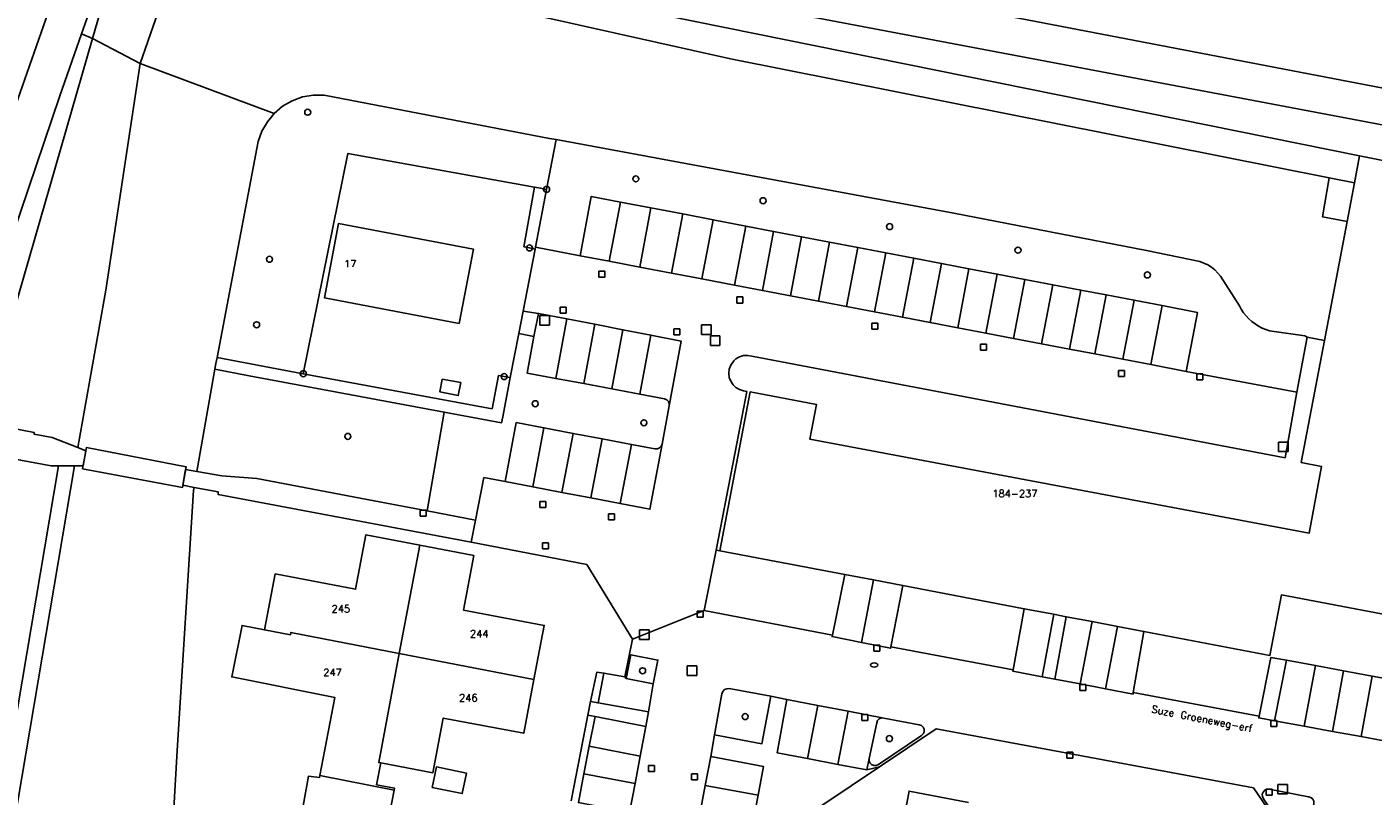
# Model space of a CAD drawing. Header units: metres. Extents: x 108000 to 109000, y 423600 to 424200.
# Tile 67 of 106: x 108627 to 108739, y 423833 to 423897. Entities that reach past the tile are written whole.
import ezdxf

# ---------------------------------------------------------------- set-up
doc = ezdxf.new("R2010")
doc.units = ezdxf.units.M
doc.header["$MEASUREMENT"] = 0
for name, color, linetype in [('brandkraan _ -put', 10, 'Continuous'), ('dek', 10, 'Continuous'), ('Erf', 10, 'Continuous'), ('Fietspad', 10, 'Continuous'), ('gesloten verharding', 10, 'Continuous'), ('groenvoorziening', 10, 'Continuous'), ('Huisnummers', 10, 'Continuous'), ('inspectie- _rioolput', 10, 'Continuous'), ('kolk', 10, 'Continuous'), ('oever_ slootkant', 10, 'Continuous'), ('onverhard', 10, 'Continuous'), ('open verharding', 10, 'Continuous'), ('Openbare_ruimtenaam', 10, 'Continuous'), ('pand', 10, 'Continuous'), ('Parkeervlak', 10, 'Continuous'), ('rijbaan lokale weg', 10, 'Continuous'), ('vegetatieobject', 10, 'Continuous'), ('Voetpad', 10, 'Continuous'), ('voetpad op trap', 10, 'Continuous'), ('Walbescherming', 10, 'Continuous'), ('waterloop_ sloot', 10, 'Continuous'), ('Wegmarkering', 10, 'Continuous')]:
    doc.layers.add(name, color=color, linetype=linetype)
doc.styles.get("Standard").update_dxf_attribs({"font": 'txt.shx'})

msp = doc.modelspace()

# ---------------------------------------------------------------- linework, layer by layer
at = {"layer": 'brandkraan _ -put', "color": 5}
msp.add_ellipse((108697.155, 423844.358), major_axis=(0.3, 0), ratio=0.5833333, dxfattribs=at)
at = {"layer": 'dek', "color": 255}
msp.add_lwpolyline([(108639.695, 423859.11), (108639.989, 423860.847), (108631.702, 423862.437), (108631.392, 423860.676), (108639.695, 423859.11)], dxfattribs=at)
at = {"layer": 'Erf', "color": 52, "true_color": 0xd2d200}
for points in [[(108737.068, 423884.456), (108734.961, 423884.875), (108734.406, 423881.625), (108736.456, 423881.236), (108737.068, 423884.456)], [(108671.981, 423833.058), (108673.374, 423840.19), (108673.593, 423841.323), (108674.112, 423843.753), (108674.705, 423843.683), (108676.442, 423843.361), (108677.075, 423846.514), (108673.272, 423852.723), (108663.677, 423854.581), (108642.656, 423858.531), (108642.664, 423858.75), (108640.656, 423859.125), (108640.609, 423858.875), (108639.242, 423837.25), (108638.617, 423826.125)], [(108649.026, 423828.793), (108650.15, 423835.104), (108651.063, 423835), (108651.095, 423835.171), (108652.359, 423841.656), (108643.788, 423843.369), (108644.644, 423847.65), (108646.492, 423847.281), (108647.391, 423851.938), (108654.07, 423850.656), (108654.93, 423855.188), (108659.406, 423854.313)], [(108659.406, 423854.313), (108663.891, 423853.469), (108663.039, 423848.906), (108669.742, 423847.656), (108668.883, 423843.156), (108668.039, 423838.688), (108661.352, 423839.938), (108660.492, 423835.406), (108656.172, 423836.219), (108655.82, 423834.406), (108657.297, 423834.125), (108657.273, 423833.938), (108656.891, 423831.969)], [(108694.712, 423851.882), (108684.344, 423853.844), (108684.021, 423853.907), (108683.044, 423848.897), (108693.688, 423846.848), (108694.712, 423851.882)], [(108709.635, 423849.035), (108699.537, 423850.962), (108698.539, 423845.882), (108708.71, 423843.97), (108709.635, 423849.035)], [(108730.117, 423844.99), (108731.413, 423844.747), (108733.824, 423844.304), (108736.154, 423843.877), (108738.544, 423843.438), (108740.861, 423843.013), (108743.142, 423842.594), (108744.116, 423847.693), (108743.82, 423847.75), (108731, 423850.188), (108730.047, 423845.156), (108719.567, 423847.148), (108718.689, 423842.063), (108729.154, 423840.093), (108730.117, 423844.99)], [(108728.665, 423834.139), (108713.366, 423836.989), (108702.319, 423839.061), (108697.612, 423835.889), (108692.905, 423832.718)], [(108662.934, 423833.665), (108660.441, 423834.175), (108660.791, 423835.888), (108663.284, 423835.378), (108662.934, 423833.665)], [(108699.352, 423830.125), (108700.063, 423833.875), (108704.992, 423832.938)], [(108732.075, 423829.153), (108728.665, 423834.139)]]:
    msp.add_lwpolyline(points, dxfattribs=at)
at = {"layer": 'Fietspad', "color": 255}
for points in [[(108755.659, 423889.204), (108754.473, 423889.433), (108699.61, 423900), (108687.809, 423902.269), (108646.219, 423910.149), (108644.495, 423910.526), (108643.448, 423910.677), (108642.32, 423910.756), (108641.498, 423910.801), (108640.629, 423910.799), (108639.126, 423910.676), (108637.767, 423910.424), (108636.319, 423910), (108635.039, 423909.479), (108634.075, 423908.943), (108633.198, 423908.274), (108632.721, 423907.813), (108632.022, 423906.96), (108631.453, 423906.015), (108631.179, 423905.409), (108630.594, 423903.938)], [(108633.703, 423903.094), (108633.993, 423903.873), (108634.417, 423904.679), (108634.975, 423905.4), (108635.365, 423905.779), (108636.101, 423906.318), (108636.919, 423906.719), (108637.414, 423906.898), (108638.745, 423907.261), (108640.108, 423907.468), (108640.647, 423907.505), (108642.011, 423907.492), (108643.379, 423907.319), (108682.841, 423900), (108751.209, 423887.039), (108755.08, 423886.184)], [(108630.594, 423903.938), (108629.005, 423900), (108628.324, 423898.057), (108625.414, 423889.75), (108623.07, 423882.656), (108620.395, 423875.122), (108619.977, 423874.219), (108619.747, 423873.833), (108619.139, 423873.038), (108618.411, 423872.341), (108617.602, 423871.812), (108615.773, 423863.219), (108616.922, 423863.062), (108617.336, 423865.5), (108620.633, 423864.938), (108621.763, 423868.413), (108624.93, 423878.156), (108629.484, 423891.688), (108631.307, 423896.845), (108631.992, 423898.781), (108632.476, 423900), (108633.703, 423903.094)]]:
    msp.add_lwpolyline(points, dxfattribs=at)
at = {"layer": 'gesloten verharding', "color": 255}
msp.add_lwpolyline([(108661.277, 423868.13), (108661.071, 423867.06), (108662.603, 423866.766), (108662.809, 423867.836), (108661.277, 423868.13)], dxfattribs=at)
at = {"layer": 'groenvoorziening', "color": 3}
for p, q in [((108632.219, 423896.464), (108631.307, 423896.845)), ((108669.944, 423883.902), (108670.744, 423888.045)), ((108661.437, 423865.384), (108660.016, 423857.173))]:
    msp.add_line(p, q, dxfattribs=at)
for points in [[(108633.198, 423908.274), (108634.075, 423908.943), (108635.039, 423909.479), (108636.319, 423910), (108637.767, 423910.424), (108639.126, 423910.676), (108640.629, 423910.799), (108641.498, 423910.801), (108642.32, 423910.756), (108643.448, 423910.677), (108644.495, 423910.526), (108646.219, 423910.149), (108687.809, 423902.269), (108699.61, 423900), (108754.473, 423889.433), (108755.903, 423896.798), (108749.1, 423898.095), (108749.071, 423897.939)], [(108632.219, 423896.464), (108633.241, 423900)], [(108669.689, 423900.449), (108737.492, 423886.688), (108750.721, 423884.06), (108757.461, 423882.812), (108757.656, 423882.814), (108758.153, 423885.502), (108755.433, 423886.064), (108755.08, 423886.184), (108751.209, 423887.039), (108682.841, 423900)], [(108631.992, 423898.781), (108631.307, 423896.845)], [(108620.395, 423875.122), (108623.07, 423882.656), (108625.414, 423889.75), (108628.324, 423898.057)], [(108631.307, 423896.845), (108629.484, 423891.688), (108624.93, 423878.156), (108621.763, 423868.413), (108620.633, 423864.938), (108621.802, 423864.757), (108622.046, 423864.71), (108623.429, 423866.069), (108632.219, 423896.464)], [(108670.744, 423888.045), (108670.195, 423888.125), (108651.456, 423891.752), (108650.546, 423891.75), (108650.226, 423891.693), (108649.65, 423891.59), (108648.797, 423891.276), (108648.011, 423890.817), (108647.318, 423890.227), (108646.738, 423889.526), (108646.29, 423888.734), (108645.987, 423887.876), (108642.558, 423869.916), (108649.726, 423868.581), (108653.431, 423886.894), (108668.925, 423884.087), (108669.434, 423883.995), (108669.944, 423883.902)], [(108669.944, 423883.902), (108669.019, 423879.11), (108672.722, 423878.39), (108673.645, 423883.32), (108676.076, 423882.854), (108678.615, 423882.367), (108681.251, 423881.862), (108683.778, 423881.378), (108686.495, 423880.857), (108688.806, 423880.414), (108691.132, 423879.968), (108693.459, 423879.522), (108695.794, 423879.075), (108698.127, 423878.627), (108700.441, 423878.184), (108702.743, 423877.743), (108705.034, 423877.305), (108707.379, 423876.857), (108709.681, 423876.417), (108712.009, 423875.972), (108714.322, 423875.53), (108716.443, 423875.125), (108718.764, 423874.681), (108721.082, 423874.239), (108724.022, 423873.677), (108723.085, 423868.775), (108732.285, 423867.032), (108733.148, 423871.625), (108732.952, 423871.73), (108730.017, 423872.147), (108729.696, 423872.249), (108729.385, 423872.377), (108729.087, 423872.532), (108728.802, 423872.712), (108728.534, 423872.915), (108728.284, 423873.141), (108728.055, 423873.387), (108727.847, 423873.651), (108727.663, 423873.933), (108727.503, 423874.229), (108725.936, 423876.677), (108725.709, 423876.952), (108725.455, 423877.202), (108725.176, 423877.426), (108724.877, 423877.62), (108724.559, 423877.783), (108724.227, 423877.913), (108719.784, 423878.829), (108703.769, 423881.921), (108670.744, 423888.045)], [(108660.016, 423857.173), (108664.047, 423856.405), (108664.735, 423859.94), (108666.497, 423859.613), (108667.415, 423864.514), (108669.717, 423864.079), (108672.15, 423863.619), (108674.55, 423863.165), (108676.995, 423862.702), (108678.936, 423862.335), (108679.154, 423862.329), (108679.334, 423862.405), (108679.469, 423862.546), (108679.537, 423862.729), (108680.13, 423865.913), (108680.132, 423866.097), (108680.059, 423866.28), (108679.92, 423866.419), (108679.737, 423866.492), (108677.69, 423866.876), (108675.36, 423867.314), (108673.022, 423867.753), (108670.705, 423868.188), (108668.324, 423868.635), (108668.892, 423871.661), (108667.634, 423871.932), (108666.923, 423868.25), (108666.868, 423867.962), (108666.293, 423864.985), (108666.199, 423864.497), (108661.437, 423865.384)], [(108661.437, 423865.384), (108645.226, 423868.402), (108642.373, 423868.947), (108640.883, 423860.438), (108642.953, 423860.094), (108645.852, 423859.875), (108655.601, 423858.015), (108660.016, 423857.173)], [(108617.186, 423780.063), (108616.494, 423781.102), (108616.312, 423781.803), (108616.114, 423783.061), (108616.075, 423784.335), (108616.196, 423785.6), (108617.055, 423790.998), (108617.31, 423793.143), (108619.307, 423804.786), (108624.448, 423831.843), (108629.398, 423860.906), (108628.789, 423860.906), (108626.229, 423861.395)], [(108679.196, 423844.767), (108676.951, 423845.207), (108676.563, 423843.23), (108678.808, 423842.79), (108679.196, 423844.767)], [(108688.568, 423841.763), (108685.106, 423842.394), (108684.917, 423842.39), (108684.729, 423842.311), (108684.585, 423842.166), (108684.507, 423841.974), (108683.89, 423838.551), (108687.837, 423837.817), (108688.568, 423841.763)], [(108701.097, 423838.495), (108701.237, 423838.633), (108701.312, 423838.814), (108701.309, 423839.01), (108701.229, 423839.189), (108701.084, 423839.321), (108700.909, 423839.384), (108697.96, 423839.948), (108697.766, 423839.953), (108697.582, 423839.88), (108697.442, 423839.741), (108697.367, 423839.558), (108696.746, 423836.592), (108696.739, 423836.396), (108696.809, 423836.212), (108696.945, 423836.072), (108697.126, 423835.997), (108697.323, 423835.999), (108697.516, 423836.091), (108701.097, 423838.495)], [(108733.692, 423832.825), (108733.682, 423833.034), (108733.593, 423833.209), (108733.442, 423833.335), (108733.26, 423833.39), (108729.981, 423834.026), (108729.796, 423834.022), (108729.613, 423833.943), (108729.475, 423833.798), (108729.405, 423833.612), (108729.412, 423833.413), (108729.498, 423833.228), (108732.167, 423829.285), (108732.324, 423829.16), (108732.518, 423829.107), (108732.717, 423829.132), (108732.892, 423829.232), (108733.013, 423829.392), (108733.061, 423829.574), (108733.692, 423832.825)]]:
    msp.add_lwpolyline(points, dxfattribs=at)
at = {"layer": 'inspectie- _rioolput', "color": 30}
for p, q in [((108670.18, 423873.414), (108669.38, 423873.414)), ((108669.38, 423873.414), (108669.38, 423872.614)), ((108670.18, 423872.614), (108670.18, 423873.414)), ((108669.38, 423872.614), (108670.18, 423872.614)), ((108683.609, 423872.639), (108682.809, 423872.639)), ((108682.809, 423872.639), (108682.809, 423871.839)), ((108682.809, 423871.839), (108683.609, 423871.839)), ((108684.348, 423871.729), (108683.548, 423871.729)), ((108683.548, 423871.729), (108683.548, 423870.929)), ((108683.609, 423871.839), (108683.609, 423872.639)), ((108684.348, 423870.929), (108684.348, 423871.729)), ((108683.548, 423870.929), (108684.348, 423870.929)), ((108731.55, 423862.898), (108730.75, 423862.898)), ((108730.75, 423862.898), (108730.75, 423862.098)), ((108731.55, 423862.098), (108731.55, 423862.898)), ((108730.75, 423862.098), (108731.55, 423862.098)), ((108678.473, 423847.286), (108677.673, 423847.286)), ((108677.673, 423847.286), (108677.673, 423846.486)), ((108678.473, 423846.486), (108678.473, 423847.286)), ((108677.673, 423846.486), (108678.473, 423846.486)), ((108682.416, 423844.294), (108681.616, 423844.294)), ((108681.616, 423844.294), (108681.616, 423843.494)), ((108682.416, 423843.494), (108682.416, 423844.294)), ((108681.616, 423843.494), (108682.416, 423843.494)), ((108731.499, 423834.434), (108730.699, 423834.434)), ((108730.699, 423834.434), (108730.699, 423833.634)), ((108730.699, 423833.634), (108731.499, 423833.634)), ((108731.499, 423833.634), (108731.499, 423834.434))]:
    msp.add_line(p, q, dxfattribs=at)
at = {"layer": 'kolk', "color": 30, "true_color": 0xf07a00}
for p, q in [((108674.287, 423876.603), (108674.287, 423877.103)), ((108674.287, 423877.103), (108674.787, 423877.103)), ((108674.787, 423876.603), (108674.287, 423876.603)), ((108674.787, 423877.103), (108674.787, 423876.603)), ((108685.743, 423874.457), (108685.743, 423874.957)), ((108685.743, 423874.957), (108686.243, 423874.957)), ((108686.243, 423874.957), (108686.243, 423874.457)), ((108671.07, 423873.616), (108671.07, 423874.116)), ((108671.07, 423874.116), (108671.57, 423874.116)), ((108671.57, 423874.116), (108671.57, 423873.616)), ((108686.243, 423874.457), (108685.743, 423874.457)), ((108671.57, 423873.616), (108671.07, 423873.616)), ((108696.958, 423872.277), (108696.958, 423872.777)), ((108696.958, 423872.777), (108697.458, 423872.777)), ((108697.458, 423872.777), (108697.458, 423872.277)), ((108680.5, 423871.803), (108680.5, 423872.303)), ((108680.5, 423872.303), (108681, 423872.303)), ((108681, 423871.803), (108680.5, 423871.803)), ((108681, 423872.303), (108681, 423871.803)), ((108697.458, 423872.277), (108696.958, 423872.277)), ((108705.991, 423870.542), (108705.991, 423871.042)), ((108705.991, 423871.042), (108706.491, 423871.042)), ((108706.491, 423870.542), (108705.991, 423870.542)), ((108706.491, 423871.042), (108706.491, 423870.542)), ((108717.448, 423868.353), (108717.448, 423868.853)), ((108717.448, 423868.853), (108717.948, 423868.853)), ((108717.948, 423868.353), (108717.448, 423868.353)), ((108717.948, 423868.853), (108717.948, 423868.353)), ((108723.968, 423868.077), (108723.968, 423868.577)), ((108723.968, 423868.577), (108724.468, 423868.577)), ((108724.468, 423868.577), (108724.468, 423868.077)), ((108724.468, 423868.077), (108723.968, 423868.077)), ((108659.446, 423856.728), (108659.446, 423857.228)), ((108659.446, 423857.228), (108659.946, 423857.228)), ((108659.946, 423857.228), (108659.946, 423856.728)), ((108669.368, 423857.452), (108669.368, 423857.952)), ((108669.368, 423857.952), (108669.868, 423857.952)), ((108669.868, 423857.452), (108669.368, 423857.452)), ((108669.868, 423857.952), (108669.868, 423857.452)), ((108659.946, 423856.728), (108659.446, 423856.728)), ((108675.077, 423856.427), (108675.077, 423856.927)), ((108675.077, 423856.927), (108675.577, 423856.927)), ((108675.577, 423856.427), (108675.077, 423856.427)), ((108675.577, 423856.927), (108675.577, 423856.427)), ((108669.6, 423854.013), (108669.6, 423854.513)), ((108669.6, 423854.513), (108670.1, 423854.513)), ((108670.1, 423854.013), (108669.6, 423854.013)), ((108670.1, 423854.513), (108670.1, 423854.013)), ((108682.454, 423848.335), (108682.454, 423848.835)), ((108682.454, 423848.835), (108682.954, 423848.835)), ((108682.954, 423848.335), (108682.454, 423848.335)), ((108682.954, 423848.835), (108682.954, 423848.335)), ((108697.131, 423845.5), (108697.131, 423846)), ((108697.131, 423846), (108697.631, 423846)), ((108697.631, 423846), (108697.631, 423845.5)), ((108697.631, 423845.5), (108697.131, 423845.5)), ((108714.25, 423842.232), (108714.25, 423842.732)), ((108714.25, 423842.732), (108714.75, 423842.732)), ((108714.75, 423842.732), (108714.75, 423842.232)), ((108714.75, 423842.232), (108714.25, 423842.232)), ((108696.133, 423839.74), (108696.133, 423840.24)), ((108696.133, 423840.24), (108696.633, 423840.24)), ((108696.633, 423839.74), (108696.133, 423839.74)), ((108696.633, 423840.24), (108696.633, 423839.74)), ((108730.106, 423839.232), (108730.106, 423839.732)), ((108730.106, 423839.732), (108730.606, 423839.732)), ((108730.606, 423839.232), (108730.106, 423839.232)), ((108730.606, 423839.732), (108730.606, 423839.232)), ((108713.171, 423836.62), (108713.171, 423837.12)), ((108713.171, 423837.12), (108713.671, 423837.12)), ((108713.671, 423837.12), (108713.671, 423836.62)), ((108678.403, 423835.499), (108678.403, 423835.999)), ((108678.403, 423835.999), (108678.903, 423835.999)), ((108678.903, 423835.999), (108678.903, 423835.499)), ((108713.671, 423836.62), (108713.171, 423836.62)), ((108678.903, 423835.499), (108678.403, 423835.499)), ((108681.991, 423834.82), (108681.991, 423835.32)), ((108681.991, 423835.32), (108682.491, 423835.32)), ((108682.491, 423834.82), (108681.991, 423834.82)), ((108682.491, 423835.32), (108682.491, 423834.82)), ((108729.731, 423833.526), (108729.731, 423834.026)), ((108729.731, 423834.026), (108730.231, 423834.026)), ((108730.231, 423834.026), (108730.231, 423833.526)), ((108730.231, 423833.526), (108729.731, 423833.526))]:
    msp.add_line(p, q, dxfattribs=at)
at = {"layer": 'oever_ slootkant', "color": 92, "true_color": 0x00c300}
msp.add_line((108632.219, 423896.464), (108636.162, 423894.36), dxfattribs=at)
for points in [[(108647.24, 423903.267), (108685.227, 423894.75), (108734.961, 423884.875), (108737.068, 423884.456), (108737.492, 423886.688), (108669.689, 423900.449)], [(108633.241, 423900), (108632.219, 423896.464)], [(108636.162, 423894.36), (108638.088, 423899.877)], [(108632.219, 423896.464), (108623.429, 423866.069), (108622.046, 423864.71), (108627.367, 423863.688), (108627.352, 423863.562), (108628.852, 423863.281), (108630.997, 423862.432), (108633.32, 423875.531), (108636.162, 423894.36)], [(108617.938, 423780.156), (108617.281, 423783.312), (108623.953, 423821.062), (108630.727, 423860.907), (108629.398, 423860.906), (108624.448, 423831.843), (108619.307, 423804.786), (108617.31, 423793.143), (108617.055, 423790.998), (108616.196, 423785.6), (108616.075, 423784.335), (108616.114, 423783.061), (108616.312, 423781.803), (108616.494, 423781.102), (108617.186, 423780.063)]]:
    msp.add_lwpolyline(points, dxfattribs=at)
at = {"layer": 'onverhard', "color": 255}
for points in [[(108669.944, 423883.902), (108669.434, 423883.995), (108668.925, 423884.087), (108668.055, 423879.131), (108668.52, 423879.034), (108668.986, 423878.938), (108669.019, 423879.11), (108669.944, 423883.902)], [(108649.726, 423868.581), (108642.558, 423869.916), (108642.466, 423869.432), (108642.373, 423868.947), (108645.226, 423868.402), (108661.437, 423865.384), (108666.199, 423864.497), (108666.293, 423864.985), (108666.868, 423867.962), (108666.923, 423868.25), (108666.419, 423868.336), (108665.938, 423868.419), (108665.405, 423865.663), (108649.726, 423868.581)]]:
    msp.add_lwpolyline(points, dxfattribs=at)
at = {"layer": 'open verharding', "color": 255}
msp.add_line((108667.993, 423873.791), (108667.634, 423871.932), dxfattribs=at)
for points in [[(108667.993, 423873.791), (108668.986, 423878.938), (108668.52, 423879.034), (108668.055, 423879.131), (108668.925, 423884.087), (108653.431, 423886.894), (108649.726, 423868.581), (108665.405, 423865.663), (108665.938, 423868.419), (108666.419, 423868.336), (108666.923, 423868.25), (108667.634, 423871.932)], [(108662.672, 423872.75), (108651.492, 423874.875), (108652.641, 423881.063), (108663.859, 423878.938), (108662.672, 423872.75)], [(108667.634, 423871.932), (108668.892, 423871.661), (108669.278, 423873.595), (108667.993, 423873.791)], [(108685.502, 423869.645), (108685.239, 423869.289), (108685.118, 423868.958), (108685.078, 423868.617), (108685.119, 423868.275), (108685.237, 423867.952), (108685.438, 423867.656), (108685.676, 423867.429), (108685.976, 423867.259), (108686.31, 423867.156), (108686.591, 423867.092), (108685.75, 423862.778), (108684.021, 423853.907), (108684.344, 423853.844), (108686.852, 423867.063), (108692.367, 423866.031), (108691.82, 423863.125), (108733.289, 423855.312), (108734.328, 423860.875), (108732.648, 423861.188), (108734.579, 423871.353), (108733.148, 423871.625), (108732.285, 423867.032), (108732.287, 423867.032), (108731.296, 423861.589), (108686.981, 423870.042), (108686.642, 423870.1), (108686.299, 423870.079), (108685.97, 423869.979), (108685.673, 423869.806), (108685.502, 423869.645)], [(108661.277, 423868.13), (108662.809, 423867.836), (108662.603, 423866.766), (108661.071, 423867.06), (108661.277, 423868.13)], [(108655.601, 423858.015), (108645.852, 423859.875), (108642.953, 423860.094), (108640.883, 423860.438), (108639.948, 423860.616), (108639.728, 423859.319), (108640.656, 423859.125), (108642.664, 423858.75), (108642.656, 423858.531), (108663.677, 423854.581), (108664.047, 423856.405), (108660.016, 423857.173), (108655.601, 423858.015)]]:
    msp.add_lwpolyline(points, dxfattribs=at)
at = {"layer": 'pand', "color": 1}
for p, q in [((108657.703, 423845.313), (108659.406, 423854.313)), ((108668.883, 423843.156), (108657.703, 423845.313)), ((108651.095, 423835.171), (108657.273, 423833.938)), ((108656.891, 423831.969), (108657.273, 423833.938))]:
    msp.add_line(p, q, dxfattribs=at)
for points in [[(108750.721, 423884.06), (108737.492, 423886.688), (108737.068, 423884.456), (108736.456, 423881.236), (108734.579, 423871.353), (108732.648, 423861.188), (108734.328, 423860.875), (108733.289, 423855.312), (108691.82, 423863.125), (108692.367, 423866.031), (108686.852, 423867.063), (108684.344, 423853.844), (108694.712, 423851.882), (108697.091, 423851.428), (108699.537, 423850.962), (108709.635, 423849.035), (108711.613, 423848.66), (108712.076, 423848.572), (108712.596, 423848.473), (108713.116, 423848.374), (108715.274, 423847.964), (108717.367, 423847.567), (108719.567, 423847.148), (108730.047, 423845.156), (108731, 423850.188), (108743.82, 423847.75)], [(108662.672, 423872.75), (108663.859, 423878.938), (108652.641, 423881.063), (108651.492, 423874.875), (108662.672, 423872.75)], [(108659.406, 423854.313), (108654.93, 423855.188), (108654.07, 423850.656), (108647.391, 423851.938), (108646.492, 423847.281)], [(108668.883, 423843.156), (108669.742, 423847.656), (108663.039, 423848.906), (108663.891, 423853.469), (108659.406, 423854.313)], [(108646.492, 423847.281), (108644.644, 423847.65), (108643.788, 423843.369), (108652.359, 423841.656), (108651.095, 423835.171)], [(108646.492, 423847.281), (108648.672, 423846.875), (108648.703, 423847.063), (108657.703, 423845.313)], [(108657.703, 423845.313), (108655.992, 423836.25), (108656.172, 423836.219)], [(108656.172, 423836.219), (108660.492, 423835.406), (108661.352, 423839.938), (108668.039, 423838.688), (108668.883, 423843.156)], [(108657.273, 423833.938), (108657.297, 423834.125), (108655.82, 423834.406), (108656.172, 423836.219)], [(108660.791, 423835.888), (108660.441, 423834.175), (108662.934, 423833.665), (108663.284, 423835.378), (108660.791, 423835.888)], [(108651.095, 423835.171), (108651.063, 423835), (108650.15, 423835.104), (108649.026, 423828.793), (108646.82, 423829.219), (108645.953, 423824.75)], [(108704.992, 423832.938), (108700.063, 423833.875), (108699.352, 423830.125), (108698.172, 423830.344), (108695.742, 423828.688), (108698.359, 423824.844), (108703.281, 423823.938)]]:
    msp.add_lwpolyline(points, dxfattribs=at)
at = {"layer": 'Parkeervlak', "color": 255}
for points in [[(108709.681, 423876.417), (108707.379, 423876.857), (108705.034, 423877.305), (108702.743, 423877.743), (108700.441, 423878.184), (108698.127, 423878.627), (108695.794, 423879.075), (108693.459, 423879.522), (108691.132, 423879.968), (108688.806, 423880.414), (108686.495, 423880.857), (108683.778, 423881.378), (108681.251, 423881.862), (108678.615, 423882.367), (108676.076, 423882.854), (108673.645, 423883.32), (108672.722, 423878.39), (108675.135, 423877.93), (108677.675, 423877.445), (108680.311, 423876.942), (108682.838, 423876.46), (108685.555, 423875.942), (108687.867, 423875.5), (108690.194, 423875.057), (108692.521, 423874.613), (108694.856, 423874.167), (108697.19, 423873.722), (108699.504, 423873.28), (108701.806, 423872.841), (108704.097, 423872.403), (108706.442, 423871.955), (108708.745, 423871.515), (108711.072, 423871.07), (108713.386, 423870.628), (108715.507, 423870.223), (108717.827, 423869.78), (108720.145, 423869.337), (108723.085, 423868.775), (108724.022, 423873.677), (108721.082, 423874.239), (108718.764, 423874.681), (108716.443, 423875.125), (108714.322, 423875.53), (108712.009, 423875.972), (108709.681, 423876.417)], [(108680.13, 423865.913), (108681.131, 423871.283), (108678.61, 423871.775), (108676.283, 423872.229), (108673.949, 423872.684), (108671.634, 423873.135), (108669.278, 423873.595), (108668.892, 423871.661), (108668.324, 423868.635), (108670.705, 423868.188), (108673.022, 423867.753), (108675.36, 423867.314), (108677.69, 423866.876), (108679.737, 423866.492), (108679.92, 423866.419), (108680.059, 423866.28), (108680.132, 423866.097), (108680.13, 423865.913)], [(108679.537, 423862.729), (108679.469, 423862.546), (108679.334, 423862.405), (108679.154, 423862.329), (108678.936, 423862.335), (108676.995, 423862.702), (108674.55, 423863.165), (108672.15, 423863.619), (108669.717, 423864.079), (108667.415, 423864.514), (108666.497, 423859.613), (108668.789, 423859.173), (108671.221, 423858.707), (108673.62, 423858.246), (108676.063, 423857.778), (108678.532, 423857.304), (108679.537, 423862.729)], [(108699.537, 423850.962), (108697.091, 423851.428), (108694.712, 423851.882), (108693.688, 423846.848), (108693.665, 423846.715), (108696.1, 423846.231), (108698.517, 423845.751), (108698.539, 423845.882), (108699.537, 423850.962)], [(108712.076, 423848.572), (108711.613, 423848.66), (108709.635, 423849.035), (108708.71, 423843.97), (108708.684, 423843.842), (108711.111, 423843.378), (108712.076, 423848.572)], [(108719.567, 423847.148), (108717.367, 423847.567), (108715.274, 423847.964), (108713.116, 423848.374), (108712.158, 423843.19), (108714.288, 423842.782), (108716.384, 423842.38), (108718.673, 423841.942), (108718.689, 423842.063), (108719.567, 423847.148)], [(108743.142, 423842.594), (108740.861, 423843.013), (108738.544, 423843.438), (108736.154, 423843.877), (108733.824, 423844.304), (108731.413, 423844.747), (108730.434, 423839.719), (108732.9, 423839.267), (108735.229, 423838.84), (108737.619, 423838.401), (108739.936, 423837.977), (108742.311, 423837.587), (108743.142, 423842.594)], [(108678.808, 423842.79), (108676.563, 423843.23), (108676.442, 423843.361), (108674.705, 423843.683), (108674.213, 423841.209), (108678.396, 423840.452), (108678.808, 423842.79)], [(108697.96, 423839.948), (108694.995, 423840.514), (108692.464, 423840.998), (108689.915, 423841.485), (108689.095, 423837.065), (108691.621, 423836.583), (108694.152, 423836.099), (108696.547, 423835.642), (108696.746, 423836.592), (108697.367, 423839.558), (108697.442, 423839.741), (108697.582, 423839.88), (108697.766, 423839.953), (108697.96, 423839.948)], [(108677.72, 423836.786), (108678.181, 423839.256), (108673.971, 423840.078), (108673.491, 423837.609), (108673.046, 423835.321), (108672.579, 423832.922), (108676.841, 423832.106), (108677.292, 423834.495), (108677.72, 423836.786)], [(108687.508, 423833.528), (108687.957, 423835.926), (108683.574, 423836.753), (108683.117, 423834.35), (108682.662, 423831.953), (108682.145, 423829.235), (108682.217, 423829.409), (108682.358, 423829.545), (108682.541, 423829.615), (108682.733, 423829.607), (108685.669, 423829.052), (108686.636, 423828.871), (108687.059, 423831.13), (108687.508, 423833.528)]]:
    msp.add_lwpolyline(points, dxfattribs=at)
at = {"layer": 'rijbaan lokale weg', "color": 255}
msp.add_line((108683.044, 423848.897), (108677.075, 423846.514), dxfattribs=at)
for points in [[(108683.044, 423848.897), (108684.021, 423853.907), (108685.75, 423862.778), (108686.591, 423867.092), (108686.31, 423867.156), (108685.976, 423867.259), (108685.676, 423867.429), (108685.438, 423867.656), (108685.237, 423867.952), (108685.119, 423868.275), (108685.078, 423868.617), (108685.118, 423868.958), (108685.239, 423869.289), (108685.502, 423869.645), (108685.673, 423869.806), (108685.97, 423869.979), (108686.299, 423870.079), (108686.642, 423870.1), (108686.981, 423870.042), (108731.296, 423861.589), (108732.287, 423867.032), (108732.285, 423867.032), (108723.085, 423868.775), (108720.145, 423869.337), (108717.827, 423869.78), (108715.507, 423870.223), (108713.386, 423870.628), (108711.072, 423871.07), (108708.745, 423871.515), (108706.442, 423871.955), (108704.097, 423872.403), (108701.806, 423872.841), (108699.504, 423873.28), (108697.19, 423873.722), (108694.856, 423874.167), (108692.521, 423874.613), (108690.194, 423875.057), (108687.867, 423875.5), (108685.555, 423875.942), (108682.838, 423876.46), (108680.311, 423876.942), (108677.675, 423877.445), (108675.135, 423877.93), (108672.722, 423878.39), (108669.019, 423879.11), (108668.986, 423878.938), (108667.993, 423873.791), (108669.278, 423873.595), (108671.634, 423873.135), (108673.949, 423872.684), (108676.283, 423872.229), (108678.61, 423871.775), (108681.131, 423871.283), (108680.13, 423865.913), (108679.537, 423862.729), (108678.532, 423857.304), (108676.063, 423857.778), (108673.62, 423858.246), (108671.221, 423858.707), (108668.789, 423859.173), (108666.497, 423859.613), (108664.735, 423859.94), (108664.047, 423856.405), (108663.677, 423854.581), (108673.272, 423852.723), (108677.075, 423846.514)], [(108739.936, 423837.977), (108737.619, 423838.401), (108735.229, 423838.84), (108732.9, 423839.267), (108730.434, 423839.719), (108729.108, 423839.954), (108729.154, 423840.093), (108718.689, 423842.063), (108718.673, 423841.942), (108716.384, 423842.38), (108714.288, 423842.782), (108712.158, 423843.19), (108711.111, 423843.378), (108708.684, 423843.842), (108708.71, 423843.97), (108698.539, 423845.882), (108698.517, 423845.751), (108696.1, 423846.231), (108693.665, 423846.715), (108693.688, 423846.848), (108683.044, 423848.897)], [(108677.075, 423846.514), (108676.442, 423843.361), (108676.563, 423843.23), (108676.951, 423845.207), (108679.196, 423844.767), (108678.808, 423842.79), (108678.396, 423840.452), (108678.181, 423839.256), (108677.72, 423836.786), (108677.292, 423834.495), (108676.841, 423832.106)], [(108682.662, 423831.953), (108683.117, 423834.35), (108683.574, 423836.753), (108683.89, 423838.551), (108684.507, 423841.974), (108684.585, 423842.166), (108684.729, 423842.311), (108684.917, 423842.39), (108685.106, 423842.394), (108688.568, 423841.763), (108689.915, 423841.485), (108692.464, 423840.998), (108694.995, 423840.514), (108697.96, 423839.948), (108700.909, 423839.384), (108701.084, 423839.321), (108701.229, 423839.189), (108701.309, 423839.01), (108701.312, 423838.814), (108701.237, 423838.633), (108701.097, 423838.495), (108697.516, 423836.091), (108697.323, 423835.999), (108697.126, 423835.997), (108696.945, 423836.072), (108696.809, 423836.212), (108696.739, 423836.396), (108696.746, 423836.592), (108696.547, 423835.642), (108697.612, 423835.889), (108702.319, 423839.061), (108713.366, 423836.989), (108728.665, 423834.139), (108732.075, 423829.153)], [(108729.412, 423833.413), (108729.405, 423833.612), (108729.475, 423833.798), (108729.613, 423833.943), (108729.796, 423834.022), (108729.981, 423834.026), (108733.26, 423833.39)]]:
    msp.add_lwpolyline(points, dxfattribs=at)
at = {"layer": 'vegetatieobject', "color": 3}
for centre in [(108650.092, 423890.32), (108677.359, 423884.779), (108669.944, 423883.902), (108687.929, 423882.959), (108698.439, 423880.809), (108646.918, 423878.096), (108668.52, 423879.034), (108709.109, 423878.849), (108719.859, 423876.789), (108645.849, 423872.647), (108649.726, 423868.581), (108666.419, 423868.336), (108668.996, 423866.084), (108678.024, 423864.497), (108653.427, 423863.368), (108677.92, 423843.877), (108686.443, 423840.064), (108698.424, 423838.237)]:
    msp.add_circle(centre, 0.25, dxfattribs=at)
at = {"layer": 'Voetpad', "color": 255}
for p, q in [((108673.593, 423841.323), (108673.374, 423840.19)), ((108673.593, 423841.323), (108674.213, 423841.209)), ((108673.374, 423840.19), (108671.981, 423833.058)), ((108673.971, 423840.078), (108673.374, 423840.19))]:
    msp.add_line(p, q, dxfattribs=at)
for points in [[(108639.695, 423859.11), (108639.989, 423860.847), (108631.702, 423862.437), (108631.392, 423860.676), (108639.695, 423859.11)], [(108713.116, 423848.374), (108712.596, 423848.473), (108712.076, 423848.572), (108711.111, 423843.378), (108712.158, 423843.19), (108713.116, 423848.374)], [(108731.413, 423844.747), (108730.117, 423844.99), (108729.154, 423840.093), (108729.108, 423839.954), (108730.434, 423839.719), (108731.413, 423844.747)], [(108674.213, 423841.209), (108674.705, 423843.683), (108674.112, 423843.753), (108673.593, 423841.323)], [(108697.612, 423835.889), (108696.547, 423835.642), (108694.152, 423836.099), (108691.621, 423836.583), (108689.095, 423837.065), (108689.915, 423841.485), (108688.568, 423841.763), (108687.837, 423837.817), (108683.89, 423838.551), (108683.574, 423836.753), (108687.957, 423835.926), (108687.508, 423833.528), (108687.059, 423831.13), (108686.636, 423828.871), (108686.555, 423828.44), (108690.906, 423831.372), (108692.905, 423832.718), (108697.612, 423835.889)], [(108673.971, 423840.078), (108678.181, 423839.256), (108678.396, 423840.452), (108674.213, 423841.209)], [(108672.579, 423832.922), (108673.046, 423835.321), (108673.491, 423837.609), (108673.971, 423840.078)]]:
    msp.add_lwpolyline(points, dxfattribs=at)
at = {"layer": 'voetpad op trap', "color": 255}
msp.add_lwpolyline([(108622.046, 423864.71), (108621.802, 423864.757), (108621.376, 423862.313), (108622.371, 423862.125), (108626.229, 423861.395), (108628.789, 423860.906), (108629.398, 423860.906), (108630.727, 423860.907), (108631.433, 423860.907), (108631.655, 423862.171), (108630.997, 423862.432), (108628.852, 423863.281), (108627.352, 423863.562), (108627.367, 423863.688), (108622.046, 423864.71)], dxfattribs=at)
at = {"layer": 'Walbescherming', "color": 255}
msp.add_line((108670.744, 423888.045), (108670.195, 423888.125), dxfattribs=at)
for points in [[(108670.195, 423888.125), (108651.456, 423891.752), (108650.546, 423891.75), (108650.226, 423891.693), (108649.65, 423891.59), (108648.797, 423891.276), (108648.011, 423890.817), (108647.318, 423890.227), (108646.738, 423889.526), (108646.29, 423888.734), (108645.987, 423887.876), (108642.558, 423869.916), (108642.466, 423869.432)], [(108732.952, 423871.73), (108730.017, 423872.147), (108729.696, 423872.249), (108729.385, 423872.377), (108729.087, 423872.532), (108728.802, 423872.712), (108728.534, 423872.915), (108728.284, 423873.141), (108728.055, 423873.387), (108727.847, 423873.651), (108727.663, 423873.933), (108727.503, 423874.229), (108725.936, 423876.677), (108725.709, 423876.952), (108725.455, 423877.202), (108725.176, 423877.426), (108724.877, 423877.62), (108724.559, 423877.783), (108724.227, 423877.913), (108719.784, 423878.829), (108703.769, 423881.921), (108670.744, 423888.045)], [(108732.952, 423871.73), (108733.148, 423871.625), (108734.579, 423871.353)], [(108640.883, 423860.438), (108642.373, 423868.947), (108642.466, 423869.432)]]:
    msp.add_lwpolyline(points, dxfattribs=at)
at = {"layer": 'waterloop_ sloot', "color": 5}
msp.add_line((108636.162, 423894.36), (108647.318, 423890.227), dxfattribs=at)
for points in [[(108647.318, 423890.227), (108648.011, 423890.817), (108648.797, 423891.276), (108649.65, 423891.59), (108650.226, 423891.693), (108650.546, 423891.75), (108651.456, 423891.752), (108670.195, 423888.125), (108670.744, 423888.045), (108703.769, 423881.921), (108719.784, 423878.829), (108724.227, 423877.913), (108724.559, 423877.783), (108724.877, 423877.62), (108725.176, 423877.426), (108725.455, 423877.202), (108725.709, 423876.952), (108725.936, 423876.677), (108727.503, 423874.229), (108727.663, 423873.933), (108727.847, 423873.651), (108728.055, 423873.387), (108728.284, 423873.141), (108728.534, 423872.915), (108728.802, 423872.712), (108729.087, 423872.532), (108729.385, 423872.377), (108729.696, 423872.249), (108730.017, 423872.147), (108732.952, 423871.73), (108733.148, 423871.625), (108734.579, 423871.353), (108736.456, 423881.236), (108734.406, 423881.625), (108734.961, 423884.875), (108685.227, 423894.75), (108647.24, 423903.267)], [(108638.088, 423899.877), (108636.162, 423894.36)], [(108636.162, 423894.36), (108633.32, 423875.531), (108630.997, 423862.432), (108631.655, 423862.171), (108631.433, 423860.907), (108630.727, 423860.907), (108623.953, 423821.062)], [(108638.617, 423826.125), (108639.242, 423837.25), (108640.609, 423858.875), (108640.656, 423859.125), (108639.728, 423859.319), (108639.948, 423860.616), (108640.883, 423860.438), (108642.373, 423868.947), (108642.466, 423869.432), (108642.558, 423869.916), (108645.987, 423887.876), (108646.29, 423888.734), (108646.738, 423889.526), (108647.318, 423890.227)]]:
    msp.add_lwpolyline(points, dxfattribs=at)
at = {"layer": 'Wegmarkering', "color": 255}
for p, q in [((108675.135, 423877.93), (108676.076, 423882.854)), ((108677.675, 423877.445), (108678.615, 423882.367)), ((108680.311, 423876.942), (108681.251, 423881.862)), ((108682.838, 423876.46), (108683.778, 423881.378)), ((108685.555, 423875.942), (108686.495, 423880.857)), ((108687.867, 423875.5), (108688.806, 423880.414)), ((108690.194, 423875.057), (108691.132, 423879.968)), ((108692.521, 423874.613), (108693.459, 423879.522)), ((108694.856, 423874.167), (108695.794, 423879.075)), ((108697.19, 423873.722), (108698.127, 423878.627)), ((108699.504, 423873.28), (108700.441, 423878.184)), ((108701.806, 423872.841), (108702.743, 423877.743)), ((108704.097, 423872.403), (108705.034, 423877.305)), ((108706.442, 423871.955), (108707.379, 423876.857)), ((108708.745, 423871.515), (108709.681, 423876.417)), ((108711.072, 423871.07), (108712.009, 423875.972)), ((108713.386, 423870.628), (108714.322, 423875.53)), ((108715.507, 423870.223), (108716.443, 423875.125)), ((108717.827, 423869.78), (108718.764, 423874.681)), ((108720.145, 423869.337), (108721.082, 423874.239)), ((108671.634, 423873.135), (108670.705, 423868.188)), ((108673.949, 423872.684), (108673.022, 423867.753)), ((108676.283, 423872.229), (108675.36, 423867.314)), ((108678.61, 423871.775), (108677.69, 423866.876)), ((108668.789, 423859.173), (108669.717, 423864.079)), ((108671.221, 423858.707), (108672.15, 423863.619)), ((108673.62, 423858.246), (108674.55, 423863.165)), ((108676.063, 423857.778), (108676.995, 423862.702)), ((108696.1, 423846.231), (108697.091, 423851.428)), ((108714.288, 423842.782), (108715.274, 423847.964)), ((108716.384, 423842.38), (108717.367, 423847.567)), ((108732.9, 423839.267), (108733.824, 423844.304)), ((108735.229, 423838.84), (108736.154, 423843.877)), ((108737.619, 423838.401), (108738.544, 423843.438)), ((108692.464, 423840.998), (108691.621, 423836.583)), ((108694.995, 423840.514), (108694.152, 423836.099)), ((108677.72, 423836.786), (108673.491, 423837.609)), ((108677.292, 423834.495), (108673.046, 423835.321)), ((108683.117, 423834.35), (108687.508, 423833.528))]:
    msp.add_line(p, q, dxfattribs=at)

# ---------------------------------------------------------------- texts
at = {"layer": 'Huisnummers', "color": 255}
for s, p in [('17', (108653.107, 423877.424)), ('184-237', (108706.971, 423858.315)), ('245', (108652.078, 423848.733)), ('244', (108663.578, 423846.658)), ('247', (108651.387, 423843.449)), ('246', (108662.667, 423841.327))]:
    msp.add_text(s, height=0.6, dxfattribs=at).set_placement(p)
at = {"layer": 'Openbare_ruimtenaam', "color": 255}
msp.add_text('Suze Groeneweg-erf', height=0.6, rotation=348.9, dxfattribs=at).set_placement((108720.169, 423840.415))

doc.saveas('drawing.dxf')
